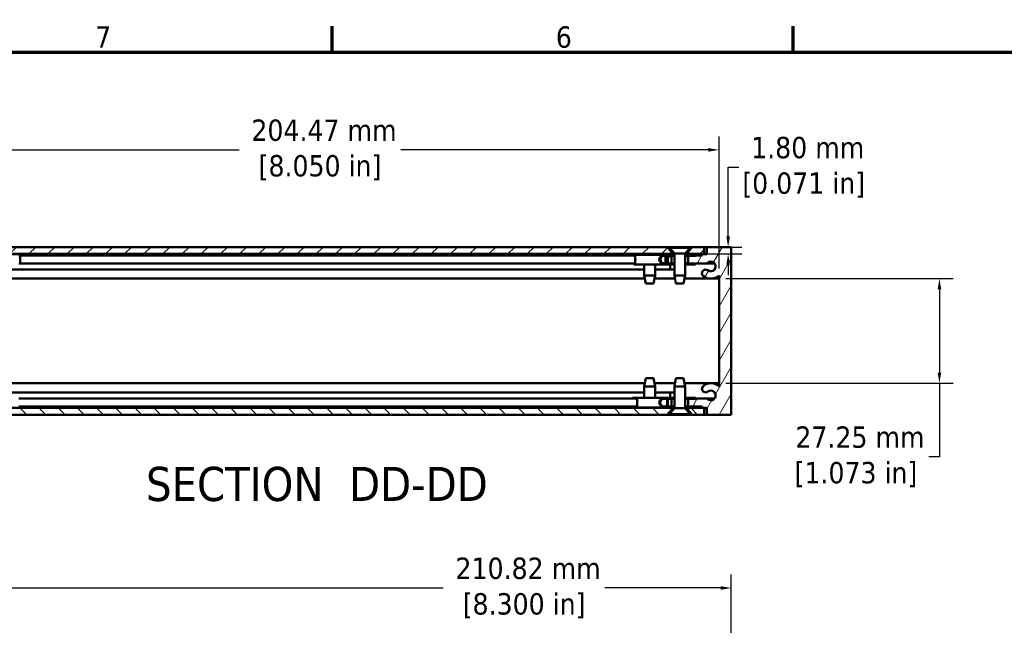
# Model space of a CAD drawing. Header units: millimetres. Extents: x 3 to 957, y 17 to 604.
# Tile 5 of 12: x 159 to 415, y 443 to 601. Entities that reach past the tile are written whole.
import ezdxf

# ---------------------------------------------------------------- set-up
doc = ezdxf.new("R2010")
doc.units = ezdxf.units.MM
doc.header["$LTSCALE"] = 1.111111
for name, color, linetype, lineweight in [('Border (ANSI)', 7, 'Continuous', 70), ('Dimension (ANSI)', 7, 'Continuous', 25), ('Hatch (ANSI)', 7, 'Continuous', 18), ('Symbol (ANSI)', 7, 'Continuous', 25), ('Visible (ANSI)', 7, 'Continuous', 50)]:
    doc.layers.add(name, color=color, linetype=linetype, lineweight=lineweight)
doc.styles.add('Label Text (ANSI)', font='tahoma.ttf')
doc.styles.add('Note Text (ANSI)', font='tahoma.ttf')
doc.dimstyles.new('Default - mm (ANSI)', dxfattribs={"dimscale": 1.111111, "dimtxt": 5, "dimasz": 2.5, "dimexe": 3.175, "dimexo": 1.6002, "dimgap": 0.8, "dimtad": 0, "dimtih": 1, "dimtoh": 1, "dimrnd": 1e-08, "dimzin": 0, "dimdsep": 46, "dimtxsty": 'Note Text (ANSI)', "dimcen": 0.09, "dimdle": 10, "dimclrd": 256, "dimclre": 256, "dimclrt": 256, "dimadec": 1, "dimazin": 0, "dimtfac": 0.6096, "dimtofl": 0, "dimtmove": 0, "dimatfit": 3, "dimfxl": 1, "dimtolj": 1, "dimtzin": 0, "dimlwd": -1, "dimlwe": -1, "dimarcsym": 0})

# ---------------------------------------------------------------- blocks, each defined once
blk = doc.blocks.new('Borders Default Border')
at = {"layer": 'Border (ANSI)'}
for p, q in [((215.9, 533.4), (215.9, 539.42)), ((323.85, 533.4), (323.85, 539.42))]:
    blk.add_line(p, q, dxfattribs=at)
at = {"layer": 'Border (ANSI)', "flags": 128}
blk.add_lwpolyline([(12.7, 25.4), (12.7, 533.4), (850.9, 533.4), (850.9, 25.4), (12.7, 25.4)], dxfattribs=at)
at = {"layer": 'Border (ANSI)', "char_height": 5, "attachment_point": 7, "style": 'Note Text (ANSI)'}
for s, insert in [('7', (160.38, 534.42)), ('6', (268.28, 534.31))]:
    blk.add_mtext(s, dxfattribs=dict(at, insert=insert))
blk = doc.blocks.new('*D6')
at = {"layer": 'Defpoints', "color": 0, "transparency": 16777216}
for p in [(132.94, 453.1), (132.94, 421.98), (343.76, 421.98)]:
    blk.add_point(p, dxfattribs=at)
at = {"layer": 'Dimension (ANSI)', "transparency": 16777216}
for p, q in [((132.94, 423.76), (132.94, 456.62)), ((343.76, 423.76), (343.76, 456.62)), ((135.71, 453.1), (268.79, 453.1)), ((340.98, 453.1), (310.87, 453.1))]:
    blk.add_line(p, q, dxfattribs=at)
for points in [[(135.71, 453.56), (135.71, 452.63), (132.94, 453.1)], [(340.98, 453.56), (340.98, 452.63), (343.76, 453.1)]]:
    blk.add_solid(points, dxfattribs=at)
at = {"layer": 'Dimension (ANSI)', "transparency": 16777216, "insert": (289.83, 453.1), "char_height": 5.5556, "attachment_point": 5, "style": 'Note Text (ANSI)'}
blk.add_mtext('\\A1; 210.82 mm\\P[8.300 in]', dxfattribs=at)
blk = doc.blocks.new('*D10')
at = {"layer": 'Defpoints', "color": 0, "transparency": 16777216}
for p in [(340.58, 567.18), (136.11, 534.51), (340.58, 534.51)]:
    blk.add_point(p, dxfattribs=at)
at = {"layer": 'Dimension (ANSI)', "transparency": 16777216}
for p, q in [((136.11, 536.28), (136.11, 570.71)), ((340.58, 536.28), (340.58, 570.71)), ((138.89, 567.18), (215.67, 567.18)), ((337.8, 567.18), (257.75, 567.18))]:
    blk.add_line(p, q, dxfattribs=at)
for points in [[(138.89, 567.65), (138.89, 566.72), (136.11, 567.18)], [(337.8, 567.65), (337.8, 566.72), (340.58, 567.18)]]:
    blk.add_solid(points, dxfattribs=at)
at = {"layer": 'Dimension (ANSI)', "transparency": 16777216, "insert": (236.71, 567.18), "char_height": 5.5556, "attachment_point": 5, "style": 'Note Text (ANSI)'}
blk.add_mtext('\\A1; 204.47 mm\\P[8.050 in]', dxfattribs=at)
blk = doc.blocks.new('*D14')
at = {"layer": 'Defpoints', "color": 0, "transparency": 16777216}
for p in [(327.11, 541.88), (328.21, 540.08), (342.93, 540.08)]:
    blk.add_point(p, dxfattribs=at)
at = {"layer": 'Dimension (ANSI)', "transparency": 16777216}
for p, q in [((342.93, 544.65), (342.93, 562.66)), ((342.93, 562.66), (345.71, 562.66)), ((328.88, 541.88), (346.46, 541.88)), ((329.98, 540.08), (346.46, 540.08)), ((342.93, 537.3), (342.93, 534.52))]:
    blk.add_line(p, q, dxfattribs=at)
for points in [[(342.47, 544.65), (343.4, 544.65), (342.93, 541.88)], [(342.47, 537.3), (343.4, 537.3), (342.93, 540.08)]]:
    blk.add_solid(points, dxfattribs=at)
at = {"layer": 'Dimension (ANSI)', "transparency": 16777216, "insert": (362.6, 562.66), "char_height": 5.5556, "attachment_point": 5, "style": 'Note Text (ANSI)'}
blk.add_mtext('\\A1; 1.80 mm\\P[0.071 in]', dxfattribs=at)
blk = doc.blocks.new('*D16')
at = {"layer": 'Defpoints', "color": 0, "transparency": 16777216}
for p in [(340.58, 533.66), (340.58, 506.4), (397.93, 506.4)]:
    blk.add_point(p, dxfattribs=at)
at = {"layer": 'Dimension (ANSI)', "transparency": 16777216}
for p, q in [((342.36, 533.66), (401.46, 533.66)), ((397.93, 530.88), (397.93, 509.18)), ((342.36, 506.4), (401.46, 506.4)), ((397.93, 506.4), (397.93, 487.26)), ((397.93, 487.26), (395.15, 487.26))]:
    blk.add_line(p, q, dxfattribs=at)
for points in [[(397.47, 530.88), (398.39, 530.88), (397.93, 533.66)], [(397.47, 509.18), (398.39, 509.18), (397.93, 506.4)]]:
    blk.add_solid(points, dxfattribs=at)
at = {"layer": 'Dimension (ANSI)', "transparency": 16777216, "insert": (376.2, 487.26), "char_height": 5.5556, "attachment_point": 5, "style": 'Note Text (ANSI)'}
blk.add_mtext('\\A1; 27.25 mm\\P[1.073 in]', dxfattribs=at)

msp = doc.modelspace()

# ---------------------------------------------------------------- hatches: boundary and pattern name
at = {"layer": 'Hatch (ANSI)'}
h = msp.add_hatch(dxfattribs=at)
h.set_pattern_fill('ANSI31', color=256, scale=28.222222, style=0)
h.set_pattern_definition([(45, (0, 0), (-2.494516, 2.494516), [])])
h.paths.add_polyline_path([(149.585, 541.876), (148.485, 540.611), (148.485, 540.076), (328.205, 540.076), (328.205, 540.611), (327.105, 541.876)])
h.paths.add_polyline_path([(140.035, 541.876), (140.035, 540.076), (144.185, 540.076), (144.185, 540.611), (143.085, 541.876)])
h.paths.add_polyline_path([(336.655, 540.076), (336.655, 541.876), (333.605, 541.876), (332.505, 540.611), (332.505, 540.076)])
h = msp.add_hatch(dxfattribs=at)
h.set_pattern_fill('ANSI31', color=256, scale=28.222222, angle=15, style=0)
h.set_pattern_definition([(60, (0, 0), (-3.055145, 1.763889), [])])
h.paths.add_polyline_path([(328.205, 500.398), (328.205, 502.398), (328.205, 502.43), (327.245, 502.43), (327.245, 502.398), (327.245, 500.398)])
edge = h.paths.add_edge_path()
edge.add_line((332.505, 539.666), (332.505, 539.634))
edge.add_line((332.505, 539.634), (332.505, 537.634))
edge.add_line((332.505, 537.634), (334.43, 537.634))
edge.add_line((334.43, 537.634), (337.435, 537.634))
edge.add_ellipse((338.421, 536.834), major_axis=(-0.986, 0.8), ratio=1, start_angle=91.64422, end_angle=360, ccw=False)
edge.add_ellipse((337.071, 535.069), major_axis=(0.579, 0.757), ratio=1, start_angle=0, end_angle=179.99995)
edge.add_ellipse((338.421, 536.834), major_axis=(-1.929, -2.522), ratio=1, start_angle=0, end_angle=80.24956)
edge.add_line((340.58, 534.506), (340.58, 505.558))
edge.add_ellipse((338.42, 503.231), major_axis=(2.16, 2.327), ratio=1, start_angle=0, end_angle=80.27895)
edge.add_ellipse((337.07, 504.996), major_axis=(-0.579, 0.757), ratio=1, start_angle=0, end_angle=52.59224)
edge.add_ellipse((337.071, 504.996), major_axis=(-0.953, 0), ratio=1, start_angle=0, end_angle=127.39859)
edge.add_ellipse((338.421, 503.23), major_axis=(-0.771, 1.009), ratio=1, start_angle=91.64419, end_angle=360, ccw=False)
edge.add_line((337.435, 502.43), (334.43, 502.43))
edge.add_line((334.43, 502.43), (332.505, 502.43))
edge.add_line((332.505, 502.43), (332.505, 502.398))
edge.add_line((332.505, 502.398), (332.505, 500.398))
edge.add_line((332.505, 500.398), (334.43, 500.398))
edge.add_line((334.43, 500.398), (336.135, 500.398))
edge.add_line((336.135, 500.398), (336.135, 500.017))
edge.add_line((336.135, 500.017), (337.405, 500.017))
edge.add_line((337.405, 500.017), (337.405, 498.188))
edge.add_line((337.405, 498.188), (343.755, 498.188))
edge.add_line((343.755, 498.188), (343.755, 541.876))
edge.add_line((343.755, 541.876), (337.405, 541.876))
edge.add_line((337.405, 541.876), (337.405, 540.047))
edge.add_line((337.405, 540.047), (336.135, 540.047))
edge.add_line((336.135, 540.047), (336.135, 539.666))
edge.add_line((336.135, 539.666), (334.43, 539.666))
edge.add_line((334.43, 539.666), (332.505, 539.666))
h.paths.add_polyline_path([(327.245, 539.666), (327.245, 539.634), (327.245, 537.634), (328.205, 537.634), (328.205, 539.634), (328.205, 539.666)])
h = msp.add_hatch(dxfattribs=at)
h.set_pattern_fill('ANSI31', color=256, scale=28.222222, angle=75, style=0)
h.set_pattern_definition([(120, (0, 0), (-3.055145, -1.763889), [])])
h.paths.add_polyline_path([(332.355, 537.634), (332.355, 537.378), (334.43, 537.378), (334.43, 537.634), (332.505, 537.634)])
h.paths.add_polyline_path([(331.778, 539.89), (331.778, 539.634), (332.505, 539.634), (334.43, 539.634), (334.43, 539.666), (334.43, 539.89)])
edge = h.paths.add_edge_path()
edge.add_line((328.933, 539.89), (328.933, 539.634))
edge.add_line((328.933, 539.634), (328.205, 539.634))
edge.add_line((328.205, 539.634), (327.245, 539.634))
edge.add_line((327.245, 539.634), (326.28, 539.634))
edge.add_ellipse((326.28, 538.634), major_axis=(1, 0), ratio=0.9999257, start_angle=90, end_angle=270)
edge.add_line((326.28, 537.634), (327.245, 537.634))
edge.add_line((327.245, 537.634), (328.205, 537.634))
edge.add_line((328.205, 537.634), (328.355, 537.634))
edge.add_line((328.355, 537.634), (328.355, 537.378))
edge.add_line((328.355, 537.378), (326.28, 537.378))
edge.add_ellipse((326.28, 538.634), major_axis=(-1.256, 0), ratio=0.9999257, start_angle=270, end_angle=450, ccw=False)
edge.add_line((326.28, 539.89), (328.933, 539.89))
h = msp.add_hatch(dxfattribs=at)
h.set_pattern_fill('ANSI31', color=256, scale=28.222222, angle=105, style=0)
h.set_pattern_definition([(150, (0, 0), (-1.763889, -3.055145), [])])
h.paths.add_polyline_path([(332.355, 500.398), (332.355, 500.142), (334.43, 500.142), (334.43, 500.398), (332.505, 500.398)])
h.paths.add_polyline_path([(331.778, 502.398), (331.778, 502.654), (334.43, 502.654), (334.43, 502.43), (334.43, 502.398), (332.505, 502.398)])
edge = h.paths.add_edge_path()
edge.add_line((328.933, 502.398), (328.933, 502.654))
edge.add_line((328.933, 502.654), (326.28, 502.654))
edge.add_ellipse((326.28, 501.398), major_axis=(0, 1.256), ratio=1, start_angle=0, end_angle=180)
edge.add_line((326.28, 500.142), (328.355, 500.142))
edge.add_line((328.355, 500.142), (328.355, 500.398))
edge.add_line((328.355, 500.398), (328.205, 500.398))
edge.add_line((328.205, 500.398), (327.245, 500.398))
edge.add_line((327.245, 500.398), (326.28, 500.398))
edge.add_ellipse((326.28, 501.398), major_axis=(0, -1), ratio=1, start_angle=180, end_angle=360, ccw=False)
edge.add_line((326.28, 502.398), (327.245, 502.398))
edge.add_line((327.245, 502.398), (328.205, 502.398))
edge.add_line((328.205, 502.398), (328.933, 502.398))
h = msp.add_hatch(dxfattribs=at)
h.set_pattern_fill('ANSI31', color=256, scale=28.222222, angle=90, style=0)
h.set_pattern_definition([(135, (0, 0), (-2.494516, -2.494516), [])])
h.paths.add_polyline_path([(327.105, 498.188), (328.205, 499.453), (328.205, 499.988), (148.485, 499.988), (148.485, 499.453), (149.585, 498.188)])
h.paths.add_polyline_path([(336.655, 498.188), (336.655, 499.988), (332.505, 499.988), (332.505, 499.453), (333.605, 498.188)])
h.paths.add_polyline_path([(140.035, 499.988), (140.035, 498.188), (143.085, 498.188), (144.185, 499.453), (144.185, 499.988)])

# ---------------------------------------------------------------- linework, layer by layer
at = {"layer": 'Visible (ANSI)'}
for p, q in [((327.105, 541.876), (149.585, 541.876)), ((328.205, 540.611), (327.105, 541.876)), ((327.105, 541.876), (327.641, 541.876)), ((327.641, 541.876), (333.07, 541.876)), ((327.641, 541.876), (327.641, 541.714)), ((327.641, 541.714), (333.07, 541.714)), ((328.933, 540.174), (327.641, 541.714)), ((331.778, 540.174), (333.07, 541.714)), ((333.605, 541.876), (332.505, 540.611)), ((333.07, 541.876), (333.07, 541.714)), ((333.07, 541.876), (333.605, 541.876)), ((336.655, 541.876), (333.605, 541.876)), ((336.655, 540.076), (336.655, 541.876)), ((336.655, 541.876), (337.405, 541.876)), ((343.755, 541.876), (337.405, 541.876)), ((337.405, 541.876), (337.405, 540.047)), ((343.755, 498.188), (343.755, 541.876)), ((148.485, 540.076), (328.205, 540.076)), ((155.63, 540.047), (321.06, 540.047)), ((158.629, 539.666), (318.684, 539.666)), ((318.392, 539.89), (318.73, 539.89)), ((318.392, 539.666), (318.392, 539.89)), ((318.73, 539.634), (318.684, 539.634)), ((318.73, 539.89), (326.264, 539.89)), ((321.06, 540.076), (321.06, 539.89)), ((323.905, 540.076), (323.905, 539.89)), ((323.905, 540.047), (328.933, 540.047)), ((328.933, 539.89), (326.28, 539.89)), ((326.28, 539.634), (328.933, 539.634)), ((327.245, 539.666), (327.245, 537.634)), ((328.205, 539.666), (327.245, 539.666)), ((328.205, 540.076), (328.205, 540.611)), ((328.567, 540.611), (328.205, 540.611)), ((328.933, 540.076), (328.205, 540.076)), ((328.205, 537.634), (328.205, 539.666)), ((328.933, 540.174), (331.778, 540.174)), ((328.933, 540.174), (328.933, 534.459)), ((331.778, 540.174), (331.778, 534.459)), ((332.505, 540.076), (331.778, 540.076)), ((331.778, 540.047), (336.135, 540.047)), ((334.43, 539.89), (331.778, 539.89)), ((331.778, 539.634), (334.43, 539.634)), ((332.505, 540.611), (332.144, 540.611)), ((332.505, 540.611), (332.505, 540.076)), ((332.505, 540.076), (336.655, 540.076)), ((332.505, 539.666), (332.505, 537.634)), ((336.135, 539.666), (332.505, 539.666)), ((334.43, 539.634), (334.43, 539.89)), ((334.43, 539.89), (334.478, 539.89)), ((334.478, 539.666), (334.478, 539.89)), ((337.405, 540.047), (336.135, 540.047)), ((336.135, 540.047), (336.135, 539.666)), ((337.405, 540.076), (336.655, 540.076)), ((155.63, 536.021), (321.06, 536.021)), ((158.634, 537.634), (318.684, 537.634)), ((318.392, 537.378), (318.392, 537.634)), ((318.73, 537.378), (318.392, 537.378)), ((318.684, 537.634), (318.73, 537.634)), ((318.73, 537.378), (326.574, 537.378)), ((321.06, 537.378), (321.06, 534.459)), ((323.905, 537.378), (323.905, 534.459)), ((323.905, 536.021), (328.933, 536.021)), ((328.355, 537.634), (326.28, 537.634)), ((326.28, 537.378), (328.355, 537.378)), ((327.245, 537.634), (328.205, 537.634)), ((327.88, 536.021), (327.88, 537.378)), ((328.355, 537.378), (328.355, 537.634)), ((328.355, 537.634), (328.933, 537.634)), ((328.933, 537.378), (328.355, 537.378)), ((331.778, 537.634), (332.355, 537.634)), ((332.355, 537.378), (331.778, 537.378)), ((332.355, 537.634), (332.355, 537.378)), ((334.43, 537.634), (332.355, 537.634)), ((332.355, 537.378), (334.43, 537.378)), ((332.505, 537.634), (337.435, 537.634)), ((334.43, 537.378), (334.43, 537.634)), ((334.43, 537.378), (334.478, 537.378)), ((334.478, 537.634), (339.408, 537.634)), ((334.478, 537.378), (334.478, 537.634)), ((155.471, 533.658), (321.22, 533.658)), ((321.06, 534.459), (323.905, 534.459)), ((321.479, 532.351), (321.06, 534.459)), ((323.486, 532.351), (323.905, 534.459)), ((323.746, 533.658), (329.092, 533.658)), ((328.933, 534.459), (331.778, 534.459)), ((329.352, 532.351), (328.933, 534.459)), ((331.358, 532.351), (331.778, 534.459)), ((331.618, 533.658), (340.58, 533.658)), ((340.58, 534.506), (340.58, 505.558)), ((323.486, 532.351), (321.479, 532.351)), ((331.358, 532.351), (329.352, 532.351)), ((321.479, 507.713), (321.06, 505.605)), ((321.479, 507.713), (323.486, 507.713)), ((323.486, 507.713), (323.905, 505.605)), ((329.352, 507.713), (328.933, 505.605)), ((329.352, 507.713), (331.358, 507.713)), ((331.358, 507.713), (331.778, 505.605)), ((155.471, 506.405), (321.219, 506.405)), ((323.905, 505.605), (321.06, 505.605)), ((321.06, 502.654), (321.06, 505.605)), ((323.746, 506.405), (329.092, 506.405)), ((323.905, 502.654), (323.905, 505.605)), ((331.778, 505.605), (328.933, 505.605)), ((328.933, 499.89), (328.933, 505.605)), ((331.619, 506.405), (338.346, 506.405)), ((331.778, 499.89), (331.778, 505.605)), ((338.494, 506.405), (340.58, 506.405)), ((155.63, 504.043), (321.06, 504.043)), ((158.305, 502.43), (318.926, 502.43)), ((318.07, 502.43), (318.07, 502.654)), ((318.07, 502.654), (319.11, 502.654)), ((319.11, 502.398), (318.926, 502.398)), ((326.264, 502.654), (319.11, 502.654)), ((323.905, 504.043), (328.933, 504.043)), ((328.933, 502.654), (326.28, 502.654)), ((326.28, 502.398), (328.933, 502.398)), ((328.205, 502.43), (327.245, 502.43)), ((327.245, 502.43), (327.245, 500.398)), ((327.88, 502.654), (327.88, 504.043)), ((328.205, 500.398), (328.205, 502.43)), ((334.43, 502.654), (331.778, 502.654)), ((331.778, 502.398), (334.43, 502.398)), ((337.435, 502.43), (332.505, 502.43)), ((332.505, 502.43), (332.505, 500.398)), ((334.43, 502.398), (334.43, 502.654)), ((337.435, 502.43), (339.407, 502.43)), ((328.205, 499.988), (148.485, 499.988)), ((155.63, 500.017), (321.06, 500.017)), ((158.306, 500.398), (318.926, 500.398)), ((318.07, 500.142), (318.07, 500.398)), ((319.11, 500.142), (318.07, 500.142)), ((318.926, 500.398), (319.11, 500.398)), ((326.896, 500.142), (319.11, 500.142)), ((321.06, 499.988), (321.06, 500.142)), ((323.905, 499.988), (323.905, 500.142)), ((323.905, 500.017), (328.933, 500.017)), ((328.355, 500.398), (326.28, 500.398)), ((326.28, 500.142), (328.355, 500.142)), ((327.245, 500.398), (328.205, 500.398)), ((328.933, 499.89), (327.641, 498.35)), ((328.205, 499.453), (328.205, 499.988)), ((328.205, 499.988), (328.933, 499.988)), ((328.355, 500.142), (328.355, 500.398)), ((328.355, 500.398), (328.933, 500.398)), ((328.933, 500.142), (328.355, 500.142)), ((331.778, 499.89), (328.933, 499.89)), ((331.778, 500.398), (332.355, 500.398)), ((332.355, 500.142), (331.778, 500.142)), ((331.778, 500.017), (337.405, 500.017)), ((331.778, 499.988), (332.505, 499.988)), ((331.778, 499.89), (333.07, 498.35)), ((332.355, 500.398), (332.355, 500.142)), ((334.43, 500.398), (332.355, 500.398)), ((332.355, 500.142), (334.43, 500.142)), ((332.505, 500.398), (336.135, 500.398)), ((336.655, 499.988), (332.505, 499.988)), ((332.505, 499.988), (332.505, 499.453)), ((334.43, 500.398), (336.135, 500.398)), ((334.43, 500.142), (334.43, 500.398)), ((336.135, 500.398), (336.135, 500.017)), ((336.135, 500.017), (337.405, 500.017)), ((336.655, 498.188), (336.655, 499.988)), ((336.655, 499.988), (337.405, 499.988)), ((337.405, 500.017), (337.405, 498.188)), ((149.585, 498.188), (327.105, 498.188)), ((327.105, 498.188), (328.205, 499.453)), ((327.641, 498.188), (327.105, 498.188)), ((333.07, 498.35), (327.641, 498.35)), ((327.641, 498.188), (327.641, 498.35)), ((333.07, 498.188), (327.641, 498.188)), ((328.205, 499.453), (328.567, 499.453)), ((332.144, 499.453), (332.505, 499.453)), ((332.505, 499.453), (333.605, 498.188)), ((333.07, 498.188), (333.07, 498.35)), ((333.605, 498.188), (333.07, 498.188)), ((333.605, 498.188), (336.655, 498.188)), ((339.83, 498.188), (336.655, 498.188)), ((337.405, 498.188), (343.755, 498.188)), ((339.83, 498.188), (340.58, 498.188)), ((339.83, 498.188), (339.83, 498.188)), ((340.58, 498.188), (340.58, 498.188))]:
    msp.add_line(p, q, dxfattribs=at)
for centre, radius, start, end in [((337.071, 535.069), 0.952, 52.5941, 232.59405), ((338.421, 536.834), 1.27, 232.5941, 140.94988), ((338.421, 536.834), 3.175, 232.59405, 312.84361), ((337.07, 504.996), 0.952, 127.41509, 180.00733), ((337.071, 504.996), 0.953, 180.00733, 307.40593), ((338.42, 503.231), 3.175, 47.13614, 127.41509), ((326.28, 501.398), 1.256, 90, 270), ((326.28, 501.398), 1, 90, 270), ((338.421, 503.23), 1.27, 219.05012, 127.40593)]:
    msp.add_arc(centre, radius, start, end, dxfattribs=at)
for centre, major_axis, ratio, start_param, end_param in [((158.552, 538.634), (0, -1.256), 0.1085277, 0, 3.1415927), ((318.73, 538.634), (0, 1.256), 0.0415218, 3.1415927, 6.2831853), ((318.73, 538.634), (0, -1), 0.0415218, 0, 3.1415927), ((326.28, 538.634), (-1.256, 0), 0.9999257, 4.712389, 7.8539816), ((326.28, 538.634), (1, 0), 0.9999257, 1.5707963, 4.712389), ((326.328, 538.634), (0, -1), 0.9999257, 3.1415927, 6.2831853), ((326.574, 538.634), (0, 1.256), 0.0415218, 3.7916753, 5.6333658), ((326.574, 538.634), (0, -1.256), 0.0415218, 0, 0.0126185), ((319.11, 501.398), (0, 1.256), 0.1276492, 3.1415927, 6.2831853), ((319.11, 501.398), (0, -1), 0.1276492, 0, 3.1415927), ((326.896, 501.398), (0, 1.256), 0.1276492, 3.7916753, 5.6333658), ((326.896, 501.398), (0, -1.256), 0.1276492, 0, 0.0126185)]:
    msp.add_ellipse(centre, major_axis=major_axis, ratio=ratio, start_param=start_param, end_param=end_param, dxfattribs=at)

# ---------------------------------------------------------------- block references
at = {"xscale": 1.111111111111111, "yscale": 1.111111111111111, "zscale": 1.111111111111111}
msp.add_blockref('Borders Default Border', (0, 0), dxfattribs=at)

# ---------------------------------------------------------------- texts
at = {"layer": 'Symbol (ANSI)', "insert": (191.424, 475.585), "char_height": 8.88889, "attachment_point": 7, "style": 'Label Text (ANSI)'}
msp.add_mtext('SECTION  DD-DD', dxfattribs=at)

# ---------------------------------------------------------------- dimensions: what is measured, and where the dimension line sits
at = {"layer": 'Dimension (ANSI)'}
for base, p1, p2, angle, text, override, picture, middle in [((340.58, 567.182), (136.11, 534.506), (340.58, 534.506), 180, ' <> mm\\X[8.050 in]', {"dimtih": 0, "dimtoh": 0, "dimdec": 2, "dimpost": '', "dimtp": 0, "dimtm": 0, "dimtdec": 2, "dimatfit": 1}, '*D10', (236.708, 567.182)), ((342.935, 540.076), (327.105, 541.876), (328.205, 540.076), 90, ' <> mm\\X[0.071 in]', {"dimdec": 2, "dimpost": '', "dimtp": 0, "dimtm": 0, "dimtdec": 2, "dimatfit": 1}, '*D14', (362.604, 562.659)), ((397.93, 506.405), (340.58, 533.658), (340.58, 506.405), 270, ' <> mm\\X[1.073 in]', {"dimdec": 2, "dimpost": '', "dimtp": 0, "dimtm": 0, "dimtdec": 2, "dimatfit": 2}, '*D16', (376.198, 487.261))]:
    dim = msp.add_linear_dim(base=base, p1=p1, p2=p2, angle=angle, text=text, dimstyle='Default - mm (ANSI)', override=override, dxfattribs=at)
    dim.commit()
    dim.dimension.update_dxf_attribs({"geometry": picture, "text_midpoint": middle, "dimtype": 160})
dim = msp.add_linear_dim(base=(132.935, 453.096), p1=(343.755, 421.985), p2=(132.935, 421.985), text=' <> mm\\X[8.300 in]', dimstyle='Default - mm (ANSI)', override={"dimtih": 0, "dimtoh": 0, "dimdec": 2, "dimpost": '', "dimtp": 0, "dimtm": 0, "dimtdec": 2, "dimatfit": 1}, dxfattribs=at)
dim.commit()
dim.dimension.update_dxf_attribs({"geometry": '*D6', "text_midpoint": (289.83, 453.096), "dimtype": 160})

doc.saveas('drawing.dxf')
